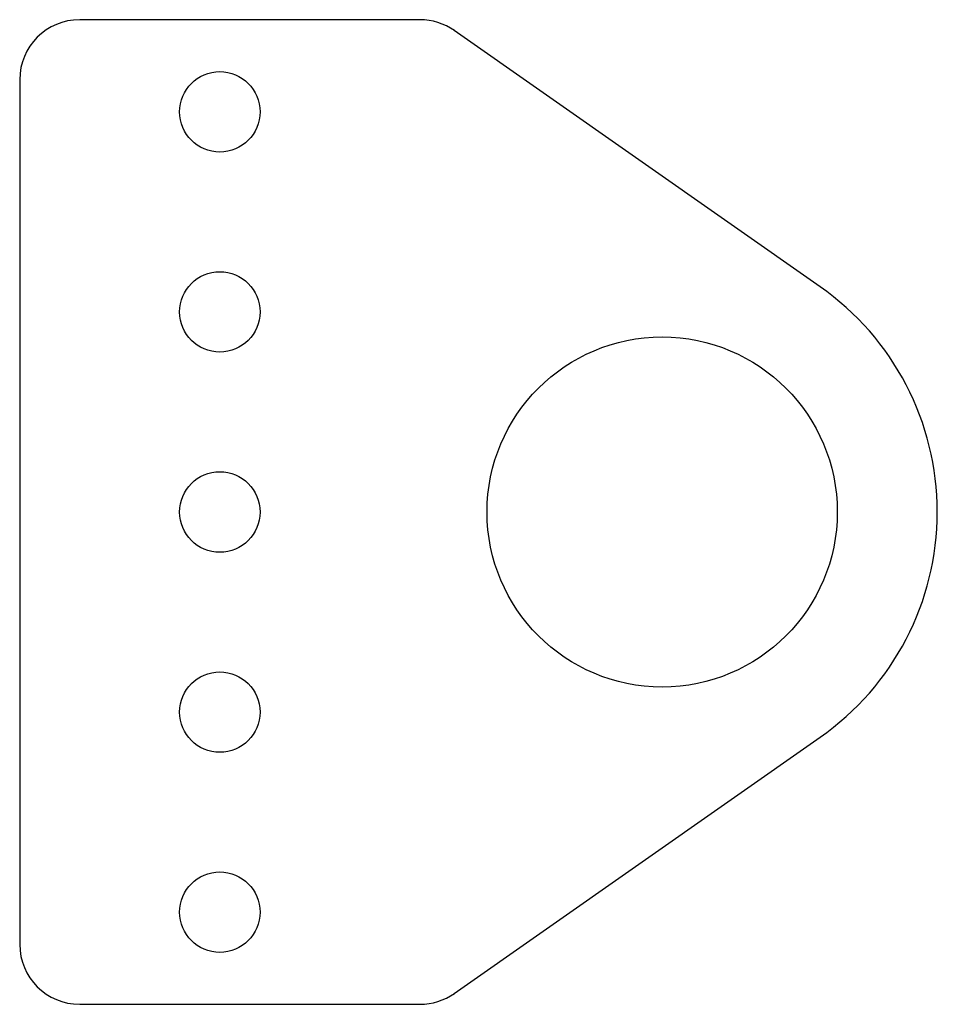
# Model space of a CAD drawing. Header units: inches. Extents: x -1.61 to 0.69, y -1.23 to 1.23.
import ezdxf

# ---------------------------------------------------------------- set-up
doc = ezdxf.new("R2010")
doc.units = ezdxf.units.IN
doc.header["$MEASUREMENT"] = 0

msp = doc.modelspace()

# ---------------------------------------------------------------- linework, layer by layer
at = {"color": 7, "linetype": 'Continuous', "lineweight": 25}
for p, q in [((-0.6053, 1.2303), (-1.4553, 1.2303)), ((0.3945, 0.5631), (-0.5193, 1.2032)), ((-1.6053, 1.0803), (-1.6053, -1.0803)), ((-0.5193, -1.2032), (0.3945, -0.5631)), ((-1.4553, -1.2303), (-0.6053, -1.2303))]:
    msp.add_line(p, q, dxfattribs=at)
for centre, radius in [((-1.1053, 1), 0.1005), ((-1.1053, 0.5), 0.1005), ((0, 0), 0.4375), ((-1.1053, 0), 0.1005), ((-1.1053, -0.5), 0.1005), ((-1.1053, -1), 0.1005)]:
    msp.add_circle(centre, radius, dxfattribs=at)
for centre, radius, start, end in [((-1.4553, 1.0803), 0.15, 90, 180), ((-0.6053, 1.0803), 0.15, 54.9873, 90), ((0, 0), 0.6875, 305.0127, 54.9873), ((-1.4553, -1.0803), 0.15, 180, 270), ((-0.6053, -1.0803), 0.15, 270, 305.0127)]:
    msp.add_arc(centre, radius, start, end, dxfattribs=at)

doc.saveas('drawing.dxf')
